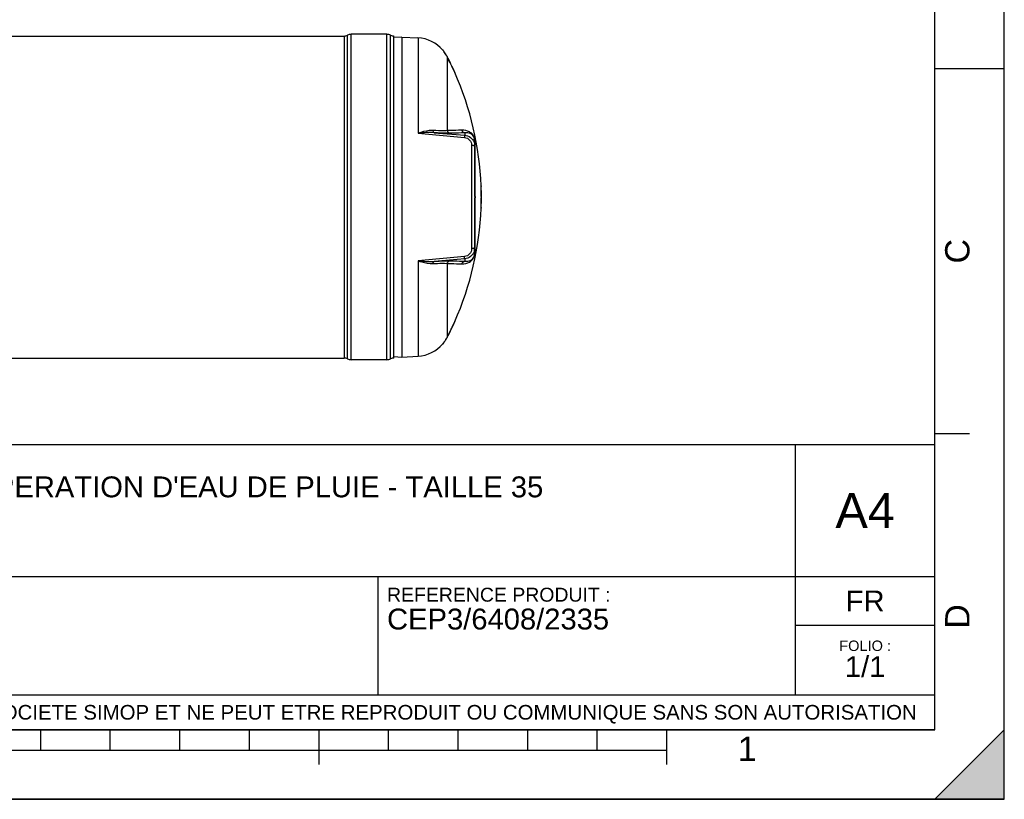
# Model space of a CAD drawing. Header units: millimetres. Extents: x 0 to 297, y 0 to 210.
# Tile 20 of 29: x 155 to 297, y 0 to 112. Entities that reach past the tile are written whole.
import ezdxf

# ---------------------------------------------------------------- set-up
doc = ezdxf.new("R2010")
doc.units = ezdxf.units.MM
doc.header["$LTSCALE"] = 16.335
doc.layers.get('0').update_dxf_attribs({"linetype": 'CONTINUOUS'})
doc.layers.add('08_SURFACES', color=7, linetype='CONTINUOUS')
doc.layers.add('AXES_REF', color=7, linetype='CONTINUOUS')
doc.styles.get("Standard").update_dxf_attribs({"font": 'arial.ttf'})
doc.styles.add('TEXTSTYLE_2', font='arial.ttf')

# ---------------------------------------------------------------- blocks, each defined once
blk = doc.blocks.new('MARGEA4_BL0', base_point=(148.51, 105.01))
at = {"color": 7, "linetype": 'Continuous'}
for p, q in [((297.01, 0.01), (297.01, 210.01)), ((297.01, 0.01), (297.01, 210.01)), ((287.01, 10.01), (287.01, 200.01)), ((297.01, 105.01), (287.01, 105.01)), ((292.01, 52.51), (287.01, 52.51)), ((287.01, 10.01), (10.01, 10.01)), ((158.51, 7.01), (158.51, 10.01)), ((168.51, 7.01), (168.51, 10.01)), ((178.51, 7.01), (178.51, 10.01)), ((188.51, 7.01), (188.51, 10.01)), ((198.51, 5.01), (198.51, 10.01)), ((208.51, 7.01), (208.51, 10.01)), ((218.51, 7.01), (218.51, 10.01)), ((228.51, 7.01), (228.51, 10.01)), ((238.51, 7.01), (238.51, 10.01)), ((248.51, 5.01), (248.51, 10.01)), ((297.01, 10.01), (287.01, 0.01)), ((297.01, 10.01), (287.01, 0.01)), ((297.01, 0.01), (297.01, 10.01)), ((248.51, 7.01), (48.51, 7.01)), ((297.01, 0.01), (0.01, 0.01)), ((297.01, 0.01), (0.01, 0.01)), ((287.01, 0.01), (297.01, 0.01))]:
    blk.add_line(p, q, dxfattribs=at)
blk.add_solid([(297.01, 10.01), (287.01, 0.01), (297.01, 0.01)], dxfattribs=at)
at = {"color": 2, "linetype": 'Continuous', "style": 'TEXTSTYLE_2', "oblique": 0}
for s, p in [('C', (292.01, 77.01)), ('D', (292.01, 24.51))]:
    blk.add_text(s, height=3.5, rotation=90, dxfattribs=at).set_placement(p)
blk.add_text('1', height=3.5, dxfattribs=at).set_placement((258.71, 5.52))
blk = doc.blocks.new('*T6')
at = {"color": 2, "linetype": 'Continuous'}
for p, q in [((0, 0), (0, 41)), ((0, 41), (190, 41)), ((25, 22), (25, 41)), ((170, 5), (170, 41)), ((190, 0), (190, 41)), ((0, 31.5), (25, 31.5)), ((0, 22), (190, 22)), ((110, 5), (110, 22)), ((170, 15), (190, 15)), ((0, 5), (190, 5)), ((0, 0), (190, 0))]:
    blk.add_line(p, q, dxfattribs=at)
at = {"color": 2, "linetype": 'Continuous', "line_spacing_factor": 0.9}
for s, insert, char_height, width, attachment_point in [('ECHELLE :\\P\\H2.5;3:500', (1.28, 39.4), 2, 28.5204, 1), ("TITRE :\\P\\H3.0;CUVE A RECUPERATION D'EAU DE PLUIE - TAILLE 35", (26.28, 39.4), 2, 214.5056, 1), ('A4', (180, 34), 5, 17.0632, 2), ('REFERENCE PRODUIT :\\P\\H3.0;CEP3/6408/2335', (111.28, 20.4), 2, 64.1338, 1), ('FR', (180, 20), 3, 11.1524, 2), ('FOLIO :  \\P\\H3.0;1/1', (180, 12.81), 1.5, 17.197, 2), ('CE PLAN EST LA PROPRIETE DE LA SOCIETE SIMOP ET NE PEUT ETRE REPRODUIT OU COMMUNIQUE SANS SON AUTORISATION', (95, 3.55), 2.1, 368.8974, 2)]:
    blk.add_mtext(s, dxfattribs=dict(at, insert=insert, char_height=char_height, width=width, attachment_point=attachment_point))

msp = doc.modelspace()

# ---------------------------------------------------------------- linework, layer by layer
at = {"color": 7, "linetype": 'Continuous'}
for p, q in [((297, 0), (297, 210)), ((297.01, 0.01), (297.01, 200.01)), ((210.41, 109.57), (209.27, 109.51)), ((210.41, 109.57), (212.74, 109.45)), ((210.41, 109.57), (210.41, 63.57)), ((220.91, 94.56), (220.91, 78.58)), ((220.91, 86.67), (220.95, 86.67)), ((220.91, 86.47), (220.95, 86.47)), ((220.95, 86.67), (220.95, 86.47)), ((220.81, 79.07), (220.81, 78.58)), ((220.91, 78.58), (220.91, 78.58)), ((210.41, 63.57), (212.74, 63.69)), ((209.27, 63.63), (210.41, 63.57)), ((0, 0), (297, 0))]:
    msp.add_line(p, q, dxfattribs=at)
at = {"color": 9, "linetype": 'Continuous'}
for p, q in [((212.74, 109.45), (212.74, 95.73)), ((212.74, 95.73), (219.43, 95.13)), ((215.08, 95.82), (219.45, 95.44)), ((219.45, 95.8), (219.45, 95.44)), ((220.44, 94), (220.44, 79.14)), ((220.92, 86.67), (220.92, 94.47)), ((220.92, 78.67), (220.92, 86.47)), ((219.43, 78.01), (212.74, 77.42)), ((212.74, 77.42), (212.74, 63.69)), ((219.45, 77.7), (215.08, 77.32)), ((219.45, 77.7), (219.45, 77.34))]:
    msp.add_line(p, q, dxfattribs=at)
for points in [[(220.92, 94.47), (220.92, 94.48), (220.92, 94.49), (220.91, 94.5), (220.91, 94.51), (220.91, 94.52), (220.91, 94.53), (220.91, 94.54), (220.91, 94.55), (220.91, 94.56)], [(220.92, 78.67), (220.92, 78.66), (220.92, 78.65), (220.91, 78.64), (220.91, 78.63), (220.91, 78.62), (220.91, 78.61), (220.91, 78.6), (220.91, 78.59), (220.91, 78.58)]]:
    msp.add_lwpolyline(points, dxfattribs=at)
at = {"color": 7, "linetype": 'Continuous'}
for centre, start, end in [((212.47, 104.46), 40.0169, 87), ((212.47, 68.69), 273, 319.9831)]:
    msp.add_arc(centre, 5, start, end, dxfattribs=at)
at = {"color": 9, "linetype": 'Continuous'}
for centre, radius, start, end in [((218.67, 94.47), 2.25, 3.5913, 3.8978), ((218.55, 94.47), 2.37, 359.9594, 3.5493), ((218.39, 78.67), 2.53, 359.7711, 0.0005), ((218.47, 78.67), 2.45, 359.3072, 359.772)]:
    msp.add_arc(centre, radius, start, end, dxfattribs=at)
for points, knots in [([(214.88, 96.13), (214.71, 96.14), (213.97, 96.11), (213.26, 95.9), (212.74, 95.73)], [0, 0, 0, 0, 0.237356, 1, 1, 1, 1]), ([(216.91, 96.12), (216.79, 96.11), (216.11, 96.08), (215.43, 96.1), (214.88, 96.13)], [0, 0, 0, 0, 0.181577, 1, 1, 1, 1]), ([(214.88, 96.13), (214.89, 96.09), (214.91, 95.97), (214.99, 95.84), (215.08, 95.82)], [0, 0, 0, 0, 0.324564, 1, 1, 1, 1]), ([(217.31, 95.74), (217.18, 95.73), (216.43, 95.74), (215.69, 95.78), (215.08, 95.82)], [0, 0, 0, 0, 0.182409, 1, 1, 1, 1]), ([(219.02, 96.19), (218.87, 96.18), (218.17, 96.14), (217.47, 96.13), (216.91, 96.12)], [0, 0, 0, 0, 0.213226, 1, 1, 1, 1]), ([(219.45, 95.8), (219.3, 95.79), (218.59, 95.75), (217.87, 95.74), (217.31, 95.74)], [0, 0, 0, 0, 0.213231, 1, 1, 1, 1]), ([(220.91, 94.63), (220.89, 94.97), (220.71, 95.51), (220, 96.09), (219.4, 96.21), (219.02, 96.19)], [0, 0, 0, 0, 0.378399, 0.580214, 1, 1, 1, 1]), ([(219.45, 95.44), (219.46, 95.41), (219.43, 95.31), (219.44, 95.21), (219.43, 95.13)], [0, 0, 0, 0, 0.292106, 1, 1, 1, 1]), ([(219.43, 95.13), (219.71, 95.11), (220.24, 94.83), (220.44, 94.26), (220.44, 94)], [0, 0, 0, 0, 0.508115, 1, 1, 1, 1]), ([(220.91, 94.56), (220.91, 94.85), (220.79, 95.32), (220.2, 95.77), (219.74, 95.83), (219.45, 95.8)], [0, 0, 0, 0, 0.400553, 0.592835, 1, 1, 1, 1]), ([(219.45, 95.44), (219.74, 95.42), (220.31, 95.2), (220.68, 94.71), (220.79, 94.45)], [0, 0, 0, 0, 0.503033, 1, 1, 1, 1]), ([(220.77, 93.95), (220.75, 93.95), (220.64, 93.98), (220.52, 94), (220.44, 94)], [0, 0, 0, 0, 0.217816, 1, 1, 1, 1]), ([(220.86, 93.9), (220.85, 93.91), (220.82, 93.93), (220.79, 93.94), (220.77, 93.95)], [0, 0, 0, 0, 0.459491, 1, 1, 1, 1]), ([(220.91, 93.83), (220.91, 93.84), (220.9, 93.87), (220.87, 93.89), (220.86, 93.9)], [0, 0, 0, 0, 0.432744, 1, 1, 1, 1]), ([(220.91, 79.31), (220.91, 79.3), (220.9, 79.27), (220.87, 79.25), (220.86, 79.24)], [0, 0, 0, 0, 0.432743, 1, 1, 1, 1]), ([(219.02, 76.95), (219.41, 76.93), (220.02, 77.06), (220.75, 77.68), (220.91, 78.28), (220.92, 78.64)], [0, 0, 0, 0, 0.410856, 0.610304, 1, 1, 1, 1]), ([(220.44, 79.14), (220.44, 78.88), (220.24, 78.31), (219.71, 78.03), (219.43, 78.01)], [0, 0, 0, 0, 0.491863, 1, 1, 1, 1]), ([(219.45, 77.7), (219.46, 77.73), (219.43, 77.83), (219.44, 77.93), (219.43, 78.01)], [0, 0, 0, 0, 0.292106, 1, 1, 1, 1]), ([(220.8, 78.71), (220.69, 78.44), (220.32, 77.95), (219.74, 77.72), (219.45, 77.7)], [0, 0, 0, 0, 0.496941, 1, 1, 1, 1]), ([(219.45, 77.34), (219.74, 77.31), (220.2, 77.37), (220.79, 77.82), (220.91, 78.29), (220.91, 78.58)], [0, 0, 0, 0, 0.407482, 0.599888, 1, 1, 1, 1]), ([(220.77, 79.2), (220.75, 79.19), (220.64, 79.16), (220.52, 79.15), (220.44, 79.14)], [0, 0, 0, 0, 0.217816, 1, 1, 1, 1]), ([(220.86, 79.24), (220.85, 79.23), (220.82, 79.21), (220.79, 79.2), (220.77, 79.2)], [0, 0, 0, 0, 0.45949, 1, 1, 1, 1]), ([(212.74, 77.42), (212.92, 77.35), (213.61, 77.14), (214.34, 76.98), (214.88, 77.01)], [0, 0, 0, 0, 0.262606, 1, 1, 1, 1]), ([(214.88, 77.01), (214.89, 77.05), (214.91, 77.17), (214.99, 77.31), (215.08, 77.32)], [0, 0, 0, 0, 0.324564, 1, 1, 1, 1]), ([(214.88, 77.01), (215.09, 77.02), (215.77, 77.05), (216.45, 77.06), (216.91, 77.02)], [0, 0, 0, 0, 0.31546, 1, 1, 1, 1]), ([(215.08, 77.32), (215.31, 77.33), (216.06, 77.38), (216.8, 77.41), (217.31, 77.41)], [0, 0, 0, 0, 0.314012, 1, 1, 1, 1]), ([(216.91, 77.02), (217.12, 77.01), (217.82, 77.01), (218.52, 76.98), (219.02, 76.95)], [0, 0, 0, 0, 0.286502, 1, 1, 1, 1]), ([(217.31, 77.41), (217.52, 77.4), (218.23, 77.39), (218.94, 77.37), (219.45, 77.34)], [0, 0, 0, 0, 0.286499, 1, 1, 1, 1])]:
    msp.add_open_spline(points, degree=3, knots=knots, dxfattribs=at)
for points in [[(215.08, 95.82), (214.3, 95.88), (213.51, 95.81), (212.74, 95.73)], [(216.91, 96.12), (216.95, 95.94), (217.13, 95.76), (217.31, 95.74)], [(219.02, 96.19), (219.07, 96), (219.26, 95.82), (219.45, 95.8)], [(220.79, 94.45), (220.87, 94.25), (220.91, 94.04), (220.91, 93.83)], [(220.91, 79.31), (220.91, 79.11), (220.87, 78.9), (220.8, 78.71)], [(212.74, 77.42), (213.51, 77.33), (214.3, 77.26), (215.08, 77.32)], [(216.91, 77.02), (216.95, 77.2), (217.13, 77.39), (217.31, 77.41)], [(219.02, 76.95), (219.07, 77.14), (219.26, 77.32), (219.45, 77.34)]]:
    msp.add_open_spline(points, degree=3, dxfattribs=at)
at = {"layer": '08_SURFACES', "color": 7, "linetype": 'Continuous'}
for p, q in [((216.3, 107.67), (216.33, 107.67)), ((216.31, 107.66), (216.36, 107.61)), ((217.97, 104.57), (218.01, 104.47)), ((218.03, 104.48), (217.99, 104.57)), ((217.99, 104.51), (218, 104.49)), ((218.01, 104.47), (218.04, 104.47)), ((218.04, 104.47), (218.03, 104.47)), ((221.8, 88.17), (221.82, 88.17)), ((221.8, 88.17), (221.8, 88.07)), ((221.82, 88.07), (221.82, 88.17)), ((221.83, 86.67), (221.85, 86.67)), ((221.83, 86.47), (221.85, 86.47)), ((221.8, 85.07), (221.8, 84.97)), ((221.8, 84.97), (221.82, 84.97)), ((221.82, 84.97), (221.82, 85.07)), ((221.82, 85.04), (221.82, 85.07)), ((218.01, 68.67), (217.97, 68.57)), ((217.98, 68.59), (217.97, 68.57)), ((217.98, 68.6), (217.98, 68.59)), ((217.99, 68.57), (218.03, 68.66)), ((218.01, 68.67), (218.04, 68.67)), ((218.04, 68.67), (218.04, 68.67)), ((216.3, 65.47), (216.33, 65.47)), ((216.33, 65.48), (216.36, 65.51)), ((216.36, 65.5), (216.36, 65.51))]:
    msp.add_line(p, q, dxfattribs=at)
at = {"layer": '08_SURFACES', "color": 9, "linetype": 'Continuous'}
for p, q in [((216.41, 107.57), (216.38, 107.57)), ((216.91, 106.75), (216.91, 96.12)), ((217.99, 104.57), (217.97, 104.57)), ((221.8, 88.07), (221.82, 88.07)), ((221.8, 85.07), (221.82, 85.07)), ((216.91, 77.02), (216.91, 66.39)), ((217.99, 68.57), (217.97, 68.57)), ((216.41, 65.57), (216.38, 65.57))]:
    msp.add_line(p, q, dxfattribs=at)
at = {"layer": '08_SURFACES', "color": 7, "linetype": 'Continuous'}
for points in [[(217.97, 104.57), (217.98, 104.56), (217.98, 104.54), (217.99, 104.53), (217.99, 104.51)], [(218.01, 104.54), (218, 104.55), (217.99, 104.57)], [(218.03, 104.49), (218.02, 104.51), (218.01, 104.52), (218.01, 104.54)], [(218.01, 104.47), (218.01, 104.47), (218.01, 104.47)], [(218.03, 104.47), (218.03, 104.48), (218.03, 104.48)], [(218, 68.64), (217.99, 68.63), (217.99, 68.62), (217.98, 68.6)], [(217.99, 68.57), (218, 68.59), (218.01, 68.61), (218.01, 68.62), (218.02, 68.64), (218.03, 68.65)], [(218.01, 68.66), (218.01, 68.66), (218, 68.65)], [(218.01, 68.67), (218.01, 68.67), (218.01, 68.67)], [(218.03, 68.66), (218.03, 68.66), (218.04, 68.67)], [(216.33, 65.47), (216.34, 65.48), (216.35, 65.49)], [(216.33, 65.47), (216.33, 65.47), (216.33, 65.47)]]:
    msp.add_lwpolyline(points, dxfattribs=at)
for centre, radius, start, end in [((211.85, 103.95), 5.8, 38.7864, 39.0762), ((213.17, 105.01), 4.11, 38.5461, 38.7821), ((212.47, 104.45), 5.01, 28.6226, 38.5303), ((212.48, 104.46), 5.02, 38.0293, 38.3581), ((212.47, 104.46), 5.02, 37.4854, 38.0293), ((212.47, 104.45), 5.02, 35.8288, 37.4853), ((212.47, 104.45), 5.02, 35.372, 35.8288), ((212.47, 104.46), 5.02, 33.8936, 35.372), ((212.47, 104.46), 5.02, 33.4997, 33.8936), ((212.47, 104.46), 5.02, 31.8158, 33.4997), ((212.47, 104.46), 5.02, 31.3001, 31.8157), ((212.47, 104.45), 5.02, 29.6328, 31.2999), ((212.47, 104.45), 5.02, 29.1565, 29.6329), ((212.47, 104.45), 5.02, 27.5518, 29.1566), ((212.47, 104.46), 5, 27.3719, 28.6136), ((177.93, 86.57), 43.9, 24.2063, 27.3718), ((212.48, 104.46), 5.02, 27.3718, 27.5516), ((177.93, 86.57), 43.92, 24.1946, 27.3718), ((177.93, 86.57), 43.9, 2.0887, 24.0632), ((177.93, 86.57), 43.9, 0.1305, 1.9581), ((177.93, 86.57), 43.92, 0.1305, 1.9572), ((177.93, 86.57), 43.9, 358.0419, 359.8695), ((177.93, 86.57), 43.92, 358.0428, 359.8695), ((226.12, 86.61), 4.29, 180.0037, 180.3663), ((177.93, 86.57), 43.9, 335.9368, 357.9113), ((177.93, 86.57), 43.9, 332.6282, 335.7937), ((177.93, 86.57), 43.92, 332.6282, 335.8054), ((212.47, 68.69), 5.01, 321.4697, 331.3774), ((212.48, 68.68), 5.02, 321.6419, 321.9707), ((212.47, 68.69), 5.02, 321.9707, 322.5147), ((212.47, 68.69), 5.02, 322.5148, 324.1711), ((212.47, 68.69), 5.02, 324.1711, 324.6281), ((212.47, 68.69), 5.02, 324.6281, 326.1065), ((212.47, 68.69), 5.02, 326.1065, 326.5002), ((212.47, 68.69), 5.02, 326.5003, 328.1843), ((212.47, 68.69), 5.02, 328.1844, 328.6999), ((212.47, 68.69), 5.02, 328.7001, 330.3671), ((212.47, 68.69), 5.02, 330.3671, 330.8436), ((212.47, 68.69), 5, 331.3864, 332.6281), ((212.47, 68.69), 5.02, 330.8435, 332.4482), ((212.48, 68.68), 5.02, 332.4483, 332.6282)]:
    msp.add_arc(centre, radius, start, end, dxfattribs=at)
for points, knots in [([(216.41, 107.57), (216.39, 107.6), (216.39, 107.6), (216.33, 107.67), (216.33, 107.66)], [0, 0, 0, 0, 0.924598, 1, 1, 1, 1]), ([(221.83, 86.67), (221.82, 86.67), (221.83, 86.64), (221.83, 86.62), (221.83, 86.61)], [0, 0, 0, 0, 0.272796, 1, 1, 1, 1]), ([(221.83, 86.57), (221.83, 86.55), (221.82, 86.54), (221.83, 86.48), (221.83, 86.49)], [0, 0, 0, 0, 0.859116, 1, 1, 1, 1]), ([(221.85, 86.47), (221.84, 86.47), (221.86, 86.52), (221.85, 86.54), (221.85, 86.56)], [0, 0, 0, 0, 0.278918, 1, 1, 1, 1]), ([(221.85, 86.57), (221.85, 86.59), (221.84, 86.6), (221.85, 86.66), (221.85, 86.65)], [0, 0, 0, 0, 0.856239, 1, 1, 1, 1]), ([(216.36, 65.51), (216.37, 65.52), (216.39, 65.54), (216.4, 65.56), (216.41, 65.57)], [0, 0, 0, 0, 0.488243, 1, 1, 1, 1])]:
    msp.add_open_spline(points, degree=3, knots=knots, dxfattribs=at)
msp.add_open_spline([(216.38, 65.57), (216.36, 65.54), (216.28, 65.45), (216.31, 65.48)], degree=3, dxfattribs=at)
at = {"layer": 'AXES_REF', "color": 7, "linetype": 'Continuous'}
for p, q in [((44.42, 109.71), (202.14, 109.71)), ((208.27, 109.96), (203.14, 109.96)), ((209.27, 63.43), (209.27, 109.71)), ((44.42, 63.43), (202.14, 63.43)), ((208.27, 63.18), (203.14, 63.18))]:
    msp.add_line(p, q, dxfattribs=at)
at = {"layer": 'AXES_REF', "color": 9, "linetype": 'Continuous'}
for p, q in [((202.14, 109.71), (202.14, 63.43)), ((202.61, 63.31), (202.61, 109.83)), ((203.14, 63.18), (203.14, 109.96)), ((208.27, 63.18), (208.27, 109.96)), ((208.8, 63.31), (208.8, 109.83))]:
    msp.add_line(p, q, dxfattribs=at)
at = {"layer": 'AXES_REF', "color": 7, "linetype": 'Continuous'}
for centre, radius, start, end in [((202.14, 110.71), 1, 270, 298.0725), ((203.14, 108.84), 1.12, 90, 118.0725), ((208.27, 108.84), 1.12, 61.9275, 90), ((209.27, 110.71), 1, 241.9275, 270), ((202.14, 62.43), 1, 61.9275, 90), ((203.14, 64.31), 1.12, 241.9275, 270), ((208.27, 64.31), 1.12, 270, 298.0725), ((209.27, 62.43), 1, 90, 118.0725)]:
    msp.add_arc(centre, radius, start, end, dxfattribs=at)

# ---------------------------------------------------------------- block references
at = {"color": 2, "linetype": 'Continuous'}
msp.add_blockref('MARGEA4_BL0', (148.51, 105.01), dxfattribs=at)
msp.add_blockref('*T6', (97.01, 10.01))

doc.saveas('drawing.dxf')
